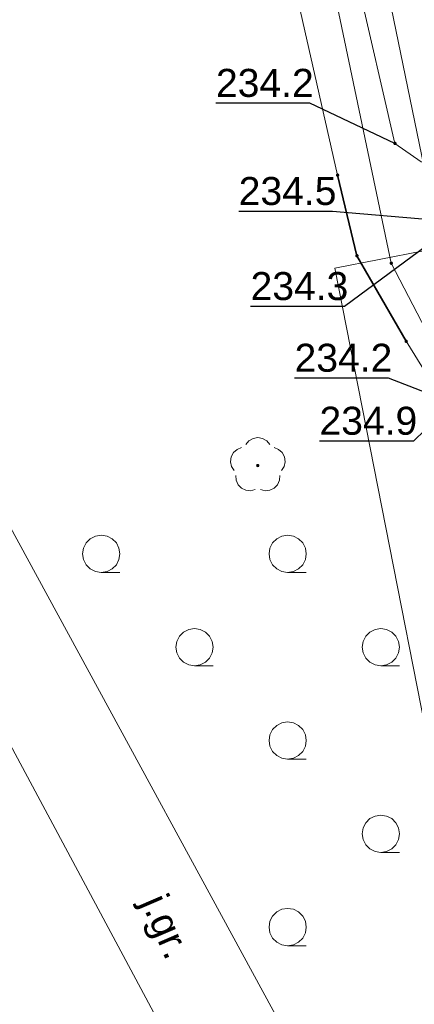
# Model space of a CAD drawing. Header units: metres. Extents: x 6603648 to 6604252, y 5739748 to 5740166.
# Tile 34 of 98: x 6603684 to 6603695, y 5739972 to 5739998. Entities that reach past the tile are written whole.
import ezdxf
from ezdxf.enums import TextEntityAlignment as Align

# ---------------------------------------------------------------- set-up
doc = ezdxf.new("R2010")
doc.units = ezdxf.units.M
doc.layers.get('0').update_dxf_attribs({"color": 252, "linetype": 'CONTINUOUS'})
for name, color, linetype, lineweight in [('GSPPRB', 252, 'CONTINUOUS', 18), ('GSPRDL', 252, 'CONTINUOUS', 18), ('GSSKOA', 252, 'CONTINUOUS', 18), ('GSSKOA_O', 252, 'CONTINUOUS', 18), ('GSSLZK', 252, 'CONTINUOUS', 18), ('GULEOR', 252, 'CONTINUOUS', 35), ('GULESN', 252, 'CONTINUOUS', 18), ('GULTPR', 252, 'CONTINUOUS', 18), ('GZLESN', 252, 'CONTINUOUS', 18)]:
    doc.layers.add(name, color=color, linetype=linetype, lineweight=lineweight)
for name, color, linetype in [('GUPESH', 252, 'CONTINUOUS'), ('GUPESH_O', 252, 'CONTINUOUS'), ('GUPTSH', 252, 'CONTINUOUS'), ('GUPTSH_O', 252, 'CONTINUOUS')]:
    doc.layers.add(name, color=color, linetype=linetype)
doc.styles.add('Arial', font='arial.ttf')

# ---------------------------------------------------------------- blocks, each defined once
blk = doc.blocks.new('GSPPRB0')
blk.add_lwpolyline([(-0.007955, 0.0225), (0.007955, 0.0225), (0.0225, 0.007955), (0.0225, -0.007955), (0.007955, -0.0225), (-0.007955, -0.0225), (-0.0225, -0.007955), (-0.0225, 0.007955)], close=True)
blk = doc.blocks.new('GSPRDL1')
blk.add_hatch(color=256).paths.add_polyline_path([(-0.045, 0), (-0.042798, -0.013906), (-0.036406, -0.02645), (-0.02645, -0.036406), (-0.013906, -0.042798), (0, -0.045), (0.013906, -0.042798), (0.02645, -0.036406), (0.036406, -0.02645), (0.042798, -0.013906), (0.045, 0), (0.042798, 0.013906), (0.036406, 0.02645), (0.02645, 0.036406), (0.013906, 0.042798), (0, 0.045), (-0.013906, 0.042798), (-0.02645, 0.036406), (-0.036406, 0.02645), (-0.042798, 0.013906)])
for points in [[(-0.646351, 0.068773), (-0.677512, 0.194901), (-0.663766, 0.324092), (-0.606763, 0.440839), (-0.513345, 0.531129), (-0.394725, 0.584125), (-0.265141, 0.593465)], [(-0.134326, 0.635969), (-0.024001, 0.70458), (0.103115, 0.731429), (0.231763, 0.713292), (0.346501, 0.652348), (0.433559, 0.55591), (0.482485, 0.435555)], [(0.563333, 0.324277), (0.662679, 0.240553), (0.727494, 0.127956), (0.75, 0), (0.727494, -0.127956), (0.662679, -0.240553), (0.563333, -0.324277)], [(-0.265141, -0.593465), (-0.394725, -0.584125), (-0.513345, -0.531129), (-0.606763, -0.440839), (-0.663766, -0.324092), (-0.677512, -0.194901), (-0.646351, -0.068773)], [(0.482485, -0.435555), (0.433559, -0.55591), (0.346501, -0.652348), (0.231763, -0.713292), (0.103115, -0.731429), (-0.024001, -0.70458), (-0.134326, -0.635969)]]:
    blk.add_lwpolyline(points)
blk = doc.blocks.new('GUPTSH1')
blk.add_hatch(color=256).paths.add_polyline_path([(0, 0.045), (-0.011647, 0.043467), (-0.0225, 0.038971), (-0.03182, 0.03182), (-0.038971, 0.0225), (-0.043467, 0.011647), (-0.045, 0), (-0.043467, -0.011647), (-0.038971, -0.0225), (-0.03182, -0.03182), (-0.0225, -0.038971), (-0.011647, -0.043467), (0, -0.045), (0.011647, -0.043467), (0.0225, -0.038971), (0.03182, -0.03182), (0.038971, -0.0225), (0.043467, -0.011647), (0.045, 0), (0.043467, 0.011647), (0.038971, 0.0225), (0.03182, 0.03182), (0.0225, 0.038971), (0.011647, 0.043467)])
blk = doc.blocks.new('GUPESH1')
blk.add_hatch(color=256).paths.add_polyline_path([(0, 0.045), (-0.011647, 0.043467), (-0.0225, 0.038971), (-0.03182, 0.03182), (-0.038971, 0.0225), (-0.043467, 0.011647), (-0.045, 0), (-0.043467, -0.011647), (-0.038971, -0.0225), (-0.03182, -0.03182), (-0.0225, -0.038971), (-0.011647, -0.043467), (0, -0.045), (0.011647, -0.043467), (0.0225, -0.038971), (0.03182, -0.03182), (0.038971, -0.0225), (0.043467, -0.011647), (0.045, 0), (0.043467, 0.011647), (0.038971, 0.0225), (0.03182, 0.03182), (0.0225, 0.038971), (0.011647, 0.043467)])
blk = doc.blocks.new('GSSLZK1')
blk.add_lwpolyline([(0.5, 0), (0.475528, -0.154508), (0.404508, -0.293893), (0.293893, -0.404508), (0.154508, -0.475528), (0, -0.5), (-0.154508, -0.475528), (-0.293893, -0.404508), (-0.404508, -0.293893), (-0.475528, -0.154508), (-0.5, 0), (-0.475528, 0.154508), (-0.404508, 0.293893), (-0.293893, 0.404508), (-0.154508, 0.475528), (0, 0.5), (0.154508, 0.475528), (0.293893, 0.404508), (0.404508, 0.293893), (0.475528, 0.154508)], close=True)
blk.add_lwpolyline([(-0.5, 0), (-0.5, -0.5)])

msp = doc.modelspace()

# ---------------------------------------------------------------- linework, layer by layer
at = {"layer": 'GSSKOA'}
for points in [[(6603693.65, 5739966.86), (6603682.44, 5739987.43), (6603681.31, 5740005.34), (6603677.31, 5740025.55), (6603672.73, 5740040.63), (6603674.59, 5740066.4), (6603672.59, 5740083.62), (6603675.4, 5740100.67), (6603674.66, 5740122.7), (6603674.78, 5740138.164)], [(6603671.753, 5740128.881), (6603671.7, 5740122.99), (6603672.99, 5740100.41), (6603670.12, 5740083.27), (6603671.92, 5740066.3), (6603669.91, 5740040.64), (6603674.76, 5740025.35), (6603678.31, 5740004.67), (6603679.81, 5739986.55), (6603691.1, 5739965.5)]]:
    msp.add_lwpolyline(points, dxfattribs=at)
at = {"layer": 'GULEOR'}
msp.add_lwpolyline([(6603694.5, 5739989.78), (6603693.18, 5739992.07), (6603692.66, 5739994.23)], dxfattribs=at)
at = {"layer": 'GULESN'}
for points in [[(6603717.379, 5739884.591), (6603713.813, 5739902.234), (6603709.2, 5739924.766), (6603703.779, 5739951.216), (6603698.635, 5739976.702), (6603693.794, 5740000.208), (6603692.136, 5740008.341), (6603692.544, 5740022.334), (6603693.234, 5740031.742), (6603693.839, 5740040.002), (6603694.116, 5740042.536), (6603694.195, 5740045.472), (6603694.487, 5740056.643), (6603696.338, 5740081.74), (6603699.047, 5740112.527), (6603699.215, 5740123.042), (6603699.938, 5740134.181), (6603701.7, 5740153.306), (6603702.115, 5740159.049)], [(6603698.6, 5739971.8), (6603695.46, 5739988.24), (6603694.5, 5739989.78), (6603693.18, 5739992.07), (6603692.66, 5739994.23), (6603691.23, 5740000.55), (6603689.86, 5740008.58), (6603690.62, 5740031.78), (6603690.87, 5740044.5), (6603691.83, 5740059.6), (6603692.96, 5740081.83), (6603694.66, 5740105.96), (6603696.77, 5740129.76), (6603698.78, 5740150.92), (6603699.372, 5740157.185)], [(6603692.25, 5740044.46), (6603692.55, 5740043.82), (6603693.12, 5740039.9), (6603692.69, 5740030.97), (6603692, 5740021.25), (6603691.47, 5740008.55), (6603693.2, 5739999.39), (6603694.2, 5739995.08), (6603694.9, 5739994.59), (6603695.37, 5739994.49), (6603696.82, 5739994.84)]]:
    msp.add_lwpolyline(points, dxfattribs=at)
at = {"layer": 'GULTPR'}
msp.add_lwpolyline([(6603691.998, 5740034.25), (6603690.62, 5740008.45), (6603694.1, 5739991.87), (6603695.95, 5739988.32), (6603695.91, 5739981.85), (6603702.28, 5739951.25), (6603704.11, 5739941.11), (6603708.156, 5739919.311), (6603708.46, 5739919.26), (6603717.09, 5739918.78), (6603727.08, 5739918.04), (6603747.81, 5739904.18), (6603766.37, 5739891.69), (6603772.61, 5739898.24), (6603784.29, 5739915.24), (6603793.11, 5739927.04), (6603801.178, 5739921.438)], dxfattribs=at)
at = {"layer": 'GUPESH_O', "flags": 128}
for points in [[(6603694.2, 5739995.08), (6603691.918, 5739996.154), (6603689.398, 5739996.154)], [(6603695.25, 5739993.02), (6603692.528, 5739993.258), (6603690.008, 5739993.258)], [(6603695.24, 5739992.48), (6603692.846, 5739990.711), (6603690.326, 5739990.711)], [(6603695.46, 5739988.24), (6603694.026, 5739988.79), (6603691.506, 5739988.79)]]:
    msp.add_lwpolyline(points, dxfattribs=at)
at = {"layer": 'GUPTSH_O', "flags": 128}
msp.add_lwpolyline([(6603695.95, 5739988.32), (6603694.695, 5739987.102), (6603692.175, 5739987.102)], dxfattribs=at)
at = {"layer": 'GZLESN'}
msp.add_lwpolyline([(6603708.175, 5739824.251), (6603700.91, 5739861.58), (6603700.88, 5739862.23), (6603700.92, 5739862.87), (6603701.01, 5739863.32), (6603701.11, 5739863.75), (6603701.29, 5739864.37), (6603701.52, 5739864.98), (6603701.75, 5739865.49), (6603702.03, 5739865.98), (6603702.36, 5739866.46), (6603702.74, 5739866.9), (6603703.14, 5739867.26), (6603703.57, 5739867.59), (6603704.04, 5739867.89), (6603704.53, 5739868.17), (6603706.45, 5739868.97), (6603708.44, 5739869.62), (6603716.34, 5739871.08), (6603692.59, 5739991.74), (6603697.34, 5739992.67), (6603697.48, 5739993.96)], dxfattribs=at)

# ---------------------------------------------------------------- block references
at = {"layer": 'GSPPRB', "rotation": 90}
for p in [(6603694.2, 5739995.08), (6603692.66, 5739994.23), (6603693.18, 5739992.07), (6603694.1, 5739991.87), (6603694.5, 5739989.78)]:
    msp.add_blockref('GSPPRB0', p, dxfattribs=at)
at = {"layer": 'GSPRDL', "rotation": 90}
msp.add_blockref('GSPRDL1', (6603690.52, 5739986.45), dxfattribs=at)
at = {"layer": 'GSSLZK', "rotation": 90}
for p in [(6603686.321, 5739984.085), (6603691.321, 5739984.085), (6603688.821, 5739981.585), (6603693.821, 5739981.585), (6603691.321, 5739979.085), (6603693.821, 5739976.585), (6603691.321, 5739974.085)]:
    msp.add_blockref('GSSLZK1', p, dxfattribs=at)
at = {"layer": 'GUPESH', "rotation": 90}
for p in [(6603694.2, 5739995.08), (6603692.66, 5739994.23), (6603693.18, 5739992.07), (6603694.5, 5739989.78)]:
    msp.add_blockref('GUPESH1', p, dxfattribs=at)
at = {"layer": 'GUPTSH', "rotation": 90}
msp.add_blockref('GUPTSH1', (6603694.1, 5739991.87), dxfattribs=at)

# ---------------------------------------------------------------- texts
at = {"layer": 'GSSKOA_O', "style": 'Arial'}
msp.add_text('j.gr.', height=0.75, rotation=293.2526, dxfattribs=at).set_placement((6603687.727, 5739973.957), align=Align.CENTER)
at = {"layer": 'GUPESH_O', "style": 'Arial'}
for s, p in [('234.2', (6603689.398, 5739996.326)), ('234.5', (6603690.008, 5739993.43)), ('234.3', (6603690.326, 5739990.883)), ('234.2', (6603691.506, 5739988.962))]:
    msp.add_text(s, height=0.75, rotation=360, dxfattribs=at).set_placement(p)
at = {"layer": 'GUPTSH_O', "style": 'Arial'}
msp.add_text('234.9', height=0.75, rotation=360, dxfattribs=at).set_placement((6603692.175, 5739987.275))

doc.saveas('drawing.dxf')
